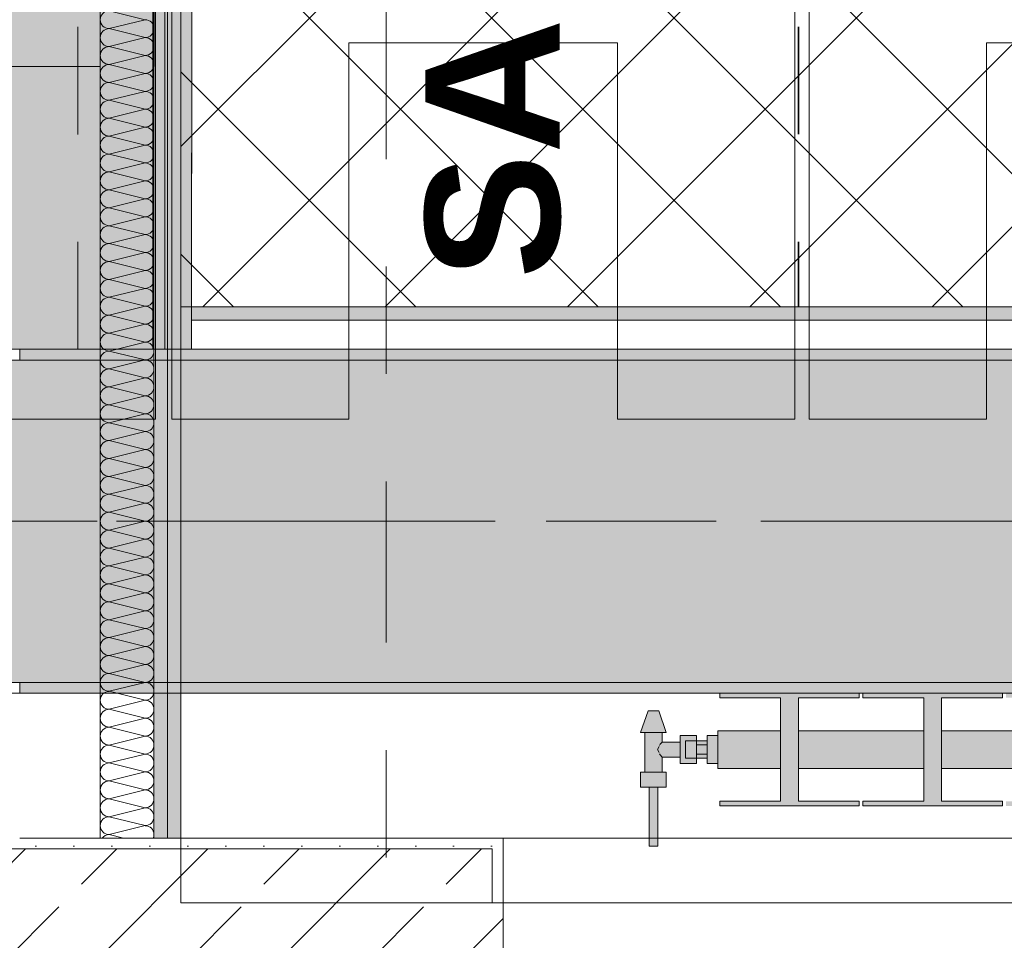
# Model space of a CAD drawing. Header units: metres. Extents: x -3.6 to 84.5, y -11 to 16.8.
# Tile 179 of 256: x 40.3 to 41.2, y 0.2 to 1. Entities that reach past the tile are written whole.
import ezdxf

# ---------------------------------------------------------------- set-up
doc = ezdxf.new("R2010")
doc.units = ezdxf.units.M
doc.header["$MEASUREMENT"] = 0
for name, pattern in [('Achse', [0.2, 0.1, -0.05, 0, -0.05]), ('Punktlinie weit', [0.06, 0.01, -0.05]), ('Schnittlinie', [0.3, 0.15, -0.075, 0, -0.075]), ('Strichlinie doppelt', [0.546806, 0.264583, -0.105833, 0.070556, -0.105833]), ('STRICHPUNKT', [0.015, 0.0075, -0.00375, 0, -0.00375])]:
    doc.linetypes.add(name, pattern=pattern)
for name, color, linetype in [('154 - Bemaßung_ Beschriftung.Ausbau - Deckenspiegel', 7, 'Continuous'), ('203 - Marker.Schnitt - Ausbaudetail SA', 7, 'Continuous'), ('305 - Elemente.Linie_ Schraffur - Deckenspiegel', 7, 'Continuous'), ('451 - Universal.Achsen Raster', 7, 'Continuous'), ('604 - Struktur.Wand Aussen', 7, 'Continuous'), ('608 - Struktur.Träger', 7, 'Continuous'), ('612 - Struktur.Stahlbau', 7, 'Continuous'), ('Neubau_606 - Struktur.Wand Innen Ausbau', 7, 'Continuous'), ('Neubau_612 - Struktur.Stahlbau', 7, 'Continuous'), ('Neubau_651 - Abdeckung.Decke abgehängt_ bekleidet', 7, 'Continuous'), ('Neubau_653 - Abdeckung.TB Verkofferung', 7, 'Continuous'), ('Neubau_801 - HKLSE.Heizung_ Klima_ Lüftung', 7, 'Continuous'), ('Neubau_802 - HKLSE.Sanitär', 7, 'Continuous')]:
    doc.layers.add(name, color=color, linetype=linetype)
doc.styles.add('ERSTELLTER_STIL_1', font='txt')
doc.styles.add('ERSTELLTER_STIL_2', font='txt')
doc.dimstyles.new('ERSTELLTER_STIL__1', dxfattribs={"dimtxt": 0.1, "dimasz": 0.0532, "dimexe": 0.18, "dimexo": 0.0625, "dimgap": 0, "dimtad": 1, "dimzin": 0, "dimdsep": 46, "dimtxsty": 'ERSTELLTER_STIL_2', "dimblk": 'ARROWHEAD_2', "dimblk1": 'ARROWHEAD_2', "dimblk2": 'ARROWHEAD_2', "dimcen": 0.09, "dimse1": 1, "dimse2": 1, "dimclrd": 7, "dimclre": 7, "dimclrt": 7, "dimazin": 0, "dimtfac": 1, "dimtdec": 4, "dimtmove": 0, "dimatfit": 3, "dimfxl": 1, "dimtolj": 1, "dimtzin": 0, "dimarcsym": 0})
doc.dimstyles.new('ERSTELLTER_STIL__3', dxfattribs={"dimtxt": 0.1, "dimasz": 0.0532, "dimexe": 0.18, "dimexo": 0.0625, "dimgap": 0, "dimtad": 1, "dimtih": 1, "dimtoh": 1, "dimzin": 0, "dimdsep": 46, "dimtxsty": 'ERSTELLTER_STIL_2', "dimblk": 'ARROWHEAD_2', "dimblk1": 'ARROWHEAD_2', "dimblk2": 'ARROWHEAD_2', "dimcen": 0.09, "dimse1": 1, "dimse2": 1, "dimclrd": 7, "dimclre": 7, "dimclrt": 7, "dimazin": 0, "dimtfac": 1, "dimtdec": 4, "dimtmove": 0, "dimatfit": 3, "dimfxl": 1, "dimtolj": 1, "dimtzin": 0, "dimarcsym": 0})
pattern_1 = [(45, (0, 0), (-0.01767767, 0.01767767), [0, -0.025])]
pattern_2 = [(45, (0, 0), (-0.08485281, 0.08485281), []), (45, (-0.04243, 0.04243), (-0.08485281, 0.08485281), [0.09, -0.03])]

# ---------------------------------------------------------------- blocks, each defined once
blk = doc.blocks.new('*X6')
at = {"layer": 'Neubau_606 - Struktur.Wand Innen Ausbau', "color": 7, "linetype": 'Continuous', "lineweight": 5}
for p, q in [((40.40669, 1.01667), (40.37336, 1.025)), ((40.40669, 1.01667), (40.37336, 1.00833)), ((40.40669, 1), (40.37336, 1.00833)), ((40.40669, 1), (40.37336, 0.99167)), ((40.40669, 0.98333), (40.37336, 0.99167)), ((40.40669, 0.98333), (40.37336, 0.975)), ((40.40669, 0.96667), (40.37336, 0.975)), ((40.40669, 0.96667), (40.37336, 0.95833)), ((40.40669, 0.95), (40.37336, 0.95833)), ((40.40669, 0.95), (40.37336, 0.94167)), ((40.40669, 0.93333), (40.37336, 0.94167)), ((40.40669, 0.93333), (40.37336, 0.925)), ((40.40669, 0.91667), (40.37336, 0.925)), ((40.40669, 0.91667), (40.37336, 0.90833)), ((40.40669, 0.9), (40.37336, 0.90833)), ((40.40669, 0.9), (40.37336, 0.89167)), ((40.40669, 0.88333), (40.37336, 0.89167)), ((40.40669, 0.88333), (40.37336, 0.875)), ((40.40669, 0.86667), (40.37336, 0.875)), ((40.40669, 0.86667), (40.37336, 0.85833)), ((40.40669, 0.85), (40.37336, 0.85833)), ((40.40669, 0.85), (40.37336, 0.84167)), ((40.40669, 0.83333), (40.37336, 0.84167)), ((40.40669, 0.83333), (40.37336, 0.825)), ((40.40669, 0.81667), (40.37336, 0.825)), ((40.40669, 0.81667), (40.37336, 0.80833)), ((40.40669, 0.8), (40.37336, 0.80833)), ((40.40669, 0.8), (40.37336, 0.79167)), ((40.40669, 0.78333), (40.37336, 0.79167)), ((40.40669, 0.78333), (40.37336, 0.775)), ((40.40669, 0.76667), (40.37336, 0.775)), ((40.40669, 0.76667), (40.37336, 0.75833)), ((40.40669, 0.75), (40.37336, 0.75833)), ((40.40669, 0.75), (40.37336, 0.74167)), ((40.40669, 0.73333), (40.37336, 0.74167)), ((40.40669, 0.73333), (40.37336, 0.725)), ((40.40669, 0.71667), (40.37336, 0.725)), ((40.40669, 0.71667), (40.37336, 0.70833)), ((40.40669, 0.7), (40.37336, 0.70833)), ((40.40669, 0.7), (40.37336, 0.69167)), ((40.40669, 0.68333), (40.37336, 0.69167)), ((40.40669, 0.68333), (40.37336, 0.675)), ((40.40669, 0.66667), (40.37336, 0.675)), ((40.40669, 0.66667), (40.37336, 0.65833)), ((40.40669, 0.65), (40.37336, 0.65833)), ((40.40669, 0.65), (40.37336, 0.64167)), ((40.40669, 0.63333), (40.37336, 0.64167)), ((40.40669, 0.63333), (40.37336, 0.625)), ((40.40669, 0.61667), (40.37336, 0.625)), ((40.40669, 0.61667), (40.37336, 0.60833)), ((40.40669, 0.6), (40.37336, 0.60833)), ((40.40669, 0.6), (40.37336, 0.59167)), ((40.40669, 0.58333), (40.37336, 0.59167)), ((40.40669, 0.58333), (40.37336, 0.575)), ((40.40669, 0.56667), (40.37336, 0.575)), ((40.40669, 0.56667), (40.37336, 0.55833)), ((40.40669, 0.55), (40.37336, 0.55833)), ((40.40669, 0.55), (40.37336, 0.54167)), ((40.40669, 0.53333), (40.37336, 0.54167)), ((40.40669, 0.53333), (40.37336, 0.525)), ((40.40669, 0.51667), (40.37336, 0.525)), ((40.40669, 0.51667), (40.37336, 0.50833)), ((40.40669, 0.5), (40.37336, 0.50833)), ((40.40669, 0.5), (40.37336, 0.49167)), ((40.40669, 0.48333), (40.37336, 0.49167)), ((40.40669, 0.48333), (40.37336, 0.475)), ((40.40669, 0.46667), (40.37336, 0.475)), ((40.40669, 0.46667), (40.37336, 0.45833)), ((40.40669, 0.45), (40.37336, 0.45833)), ((40.40669, 0.45), (40.37336, 0.44167)), ((40.40669, 0.43333), (40.37336, 0.44167)), ((40.40669, 0.43333), (40.37336, 0.425)), ((40.40669, 0.41667), (40.37336, 0.425)), ((40.40669, 0.41667), (40.37336, 0.40833)), ((40.40669, 0.4), (40.37336, 0.40833)), ((40.40669, 0.4), (40.37336, 0.39167)), ((40.40669, 0.38333), (40.37336, 0.39167)), ((40.40669, 0.38333), (40.37336, 0.375)), ((40.40669, 0.36667), (40.37336, 0.375)), ((40.40669, 0.36667), (40.37336, 0.35833)), ((40.40669, 0.35), (40.37336, 0.35833)), ((40.40669, 0.35), (40.37336, 0.34167)), ((40.40669, 0.33333), (40.37336, 0.34167)), ((40.40669, 0.33333), (40.37336, 0.325)), ((40.40669, 0.31667), (40.37336, 0.325)), ((40.40669, 0.31667), (40.37336, 0.30833)), ((40.40669, 0.3), (40.37336, 0.30833)), ((40.40669, 0.3), (40.37336, 0.29167)), ((40.40669, 0.28333), (40.37336, 0.29167)), ((40.40669, 0.28333), (40.37336, 0.275)), ((40.40669, 0.26667), (40.37336, 0.275)), ((40.40669, 0.26667), (40.37336, 0.25833)), ((40.38669, 0.255), (40.37336, 0.25833))]:
    blk.add_line(p, q, dxfattribs=at)
for centre, start, end in [((40.37336, 1.01667), 90, 180), ((40.37336, 1.01667), 180, 270), ((40.40669, 1.00833), 0, 90), ((40.37336, 1), 90, 180), ((40.37336, 1), 180, 270), ((40.40669, 1.00833), 270, 0), ((40.40669, 0.99167), 0, 90), ((40.37336, 0.98333), 90, 180), ((40.40669, 0.99167), 270, 0), ((40.37336, 0.98333), 180, 270), ((40.40669, 0.975), 0, 90), ((40.37336, 0.96667), 90, 180), ((40.40669, 0.975), 270, 0), ((40.37336, 0.96667), 180, 270), ((40.40669, 0.95833), 0, 90), ((40.37336, 0.95), 90, 180), ((40.40669, 0.95833), 270, 0), ((40.37336, 0.95), 180, 270), ((40.40669, 0.94167), 0, 90), ((40.37336, 0.93333), 90, 180), ((40.40669, 0.94167), 270, 0), ((40.37336, 0.93333), 180, 270), ((40.40669, 0.925), 0, 90), ((40.37336, 0.91667), 90, 180), ((40.40669, 0.925), 270, 0), ((40.37336, 0.91667), 180, 270), ((40.37336, 0.9), 90, 180), ((40.40669, 0.90833), 0, 90), ((40.40669, 0.90833), 270, 0), ((40.37336, 0.9), 180, 270), ((40.40669, 0.89167), 0, 90), ((40.37336, 0.88333), 90, 180), ((40.40669, 0.89167), 270, 0), ((40.37336, 0.88333), 180, 270), ((40.40669, 0.875), 0, 90), ((40.37336, 0.86667), 90, 180), ((40.40669, 0.875), 270, 0), ((40.37336, 0.86667), 180, 270), ((40.40669, 0.85833), 0, 90), ((40.37336, 0.85), 90, 180), ((40.40669, 0.85833), 270, 0), ((40.37336, 0.85), 180, 270), ((40.40669, 0.84167), 0, 90), ((40.37336, 0.83333), 90, 180), ((40.40669, 0.84167), 270, 0), ((40.37336, 0.83333), 180, 270), ((40.40669, 0.825), 0, 90), ((40.37336, 0.81667), 90, 180), ((40.37336, 0.81667), 180, 270), ((40.40669, 0.825), 270, 0), ((40.40669, 0.80833), 0, 90), ((40.37336, 0.8), 90, 180), ((40.40669, 0.80833), 270, 0), ((40.37336, 0.8), 180, 270), ((40.40669, 0.79167), 0, 90), ((40.37336, 0.78333), 90, 180), ((40.40669, 0.79167), 270, 0), ((40.37336, 0.78333), 180, 270), ((40.40669, 0.775), 0, 90), ((40.37336, 0.76667), 90, 180), ((40.40669, 0.775), 270, 0), ((40.37336, 0.76667), 180, 270), ((40.40669, 0.75833), 0, 90), ((40.37336, 0.75), 90, 180), ((40.40669, 0.75833), 270, 0), ((40.37336, 0.75), 180, 270), ((40.40669, 0.74167), 0, 90), ((40.37336, 0.73333), 90, 180), ((40.40669, 0.74167), 270, 0), ((40.37336, 0.73333), 180, 270), ((40.37336, 0.71667), 90, 180), ((40.40669, 0.725), 0, 90), ((40.40669, 0.725), 270, 0), ((40.37336, 0.71667), 180, 270), ((40.40669, 0.70833), 0, 90), ((40.37336, 0.7), 90, 180), ((40.40669, 0.70833), 270, 0), ((40.37336, 0.7), 180, 270), ((40.40669, 0.69167), 0, 90), ((40.37336, 0.68333), 90, 180), ((40.40669, 0.69167), 270, 0), ((40.37336, 0.68333), 180, 270), ((40.40669, 0.675), 0, 90), ((40.37336, 0.66667), 90, 180), ((40.40669, 0.675), 270, 0), ((40.37336, 0.66667), 180, 270), ((40.40669, 0.65833), 0, 90), ((40.37336, 0.65), 90, 180), ((40.40669, 0.65833), 270, 0), ((40.37336, 0.65), 180, 270), ((40.40669, 0.64167), 0, 90), ((40.37336, 0.63333), 90, 180), ((40.37336, 0.63333), 180, 270), ((40.40669, 0.64167), 270, 0), ((40.40669, 0.625), 0, 90), ((40.37336, 0.61667), 90, 180), ((40.40669, 0.625), 270, 0), ((40.37336, 0.61667), 180, 270), ((40.40669, 0.60833), 0, 90), ((40.37336, 0.6), 90, 180), ((40.40669, 0.60833), 270, 0), ((40.37336, 0.6), 180, 270), ((40.40669, 0.59167), 0, 90), ((40.37336, 0.58333), 90, 180), ((40.40669, 0.59167), 270, 0), ((40.37336, 0.58333), 180, 270), ((40.40669, 0.575), 0, 90), ((40.37336, 0.56667), 90, 180), ((40.40669, 0.575), 270, 0), ((40.37336, 0.56667), 180, 270), ((40.40669, 0.55833), 0, 90), ((40.37336, 0.55), 90, 180), ((40.40669, 0.55833), 270, 0), ((40.37336, 0.55), 180, 270), ((40.37336, 0.53333), 90, 180), ((40.40669, 0.54167), 0, 90), ((40.40669, 0.54167), 270, 0), ((40.37336, 0.53333), 180, 270), ((40.40669, 0.525), 0, 90), ((40.37336, 0.51667), 90, 180), ((40.40669, 0.525), 270, 0), ((40.37336, 0.51667), 180, 270), ((40.40669, 0.50833), 0, 90), ((40.37336, 0.5), 90, 180), ((40.40669, 0.50833), 270, 0), ((40.37336, 0.5), 180, 270), ((40.40669, 0.49167), 0, 90), ((40.37336, 0.48333), 90, 180), ((40.40669, 0.49167), 270, 0), ((40.37336, 0.48333), 180, 270), ((40.40669, 0.475), 0, 90), ((40.37336, 0.46667), 90, 180), ((40.40669, 0.475), 270, 0), ((40.37336, 0.46667), 180, 270), ((40.40669, 0.45833), 0, 90), ((40.37336, 0.45), 90, 180), ((40.37336, 0.45), 180, 270), ((40.40669, 0.45833), 270, 0), ((40.40669, 0.44167), 0, 90), ((40.37336, 0.43333), 90, 180), ((40.40669, 0.44167), 270, 0), ((40.37336, 0.43333), 180, 270), ((40.40669, 0.425), 0, 90), ((40.37336, 0.41667), 90, 180), ((40.40669, 0.425), 270, 0), ((40.37336, 0.41667), 180, 270), ((40.40669, 0.40833), 0, 90), ((40.37336, 0.4), 90, 180), ((40.40669, 0.40833), 270, 0), ((40.37336, 0.4), 180, 270), ((40.40669, 0.39167), 0, 90), ((40.37336, 0.38333), 90, 180), ((40.40669, 0.39167), 270, 0), ((40.37336, 0.38333), 180, 270), ((40.40669, 0.375), 0, 90), ((40.37336, 0.36667), 90, 180), ((40.40669, 0.375), 270, 0), ((40.37336, 0.36667), 180, 270), ((40.37336, 0.35), 90, 180), ((40.40669, 0.35833), 0, 90), ((40.40669, 0.35833), 270, 0), ((40.37336, 0.35), 180, 270), ((40.40669, 0.34167), 0, 90), ((40.37336, 0.33333), 90, 180), ((40.40669, 0.34167), 270, 0), ((40.37336, 0.33333), 180, 270), ((40.40669, 0.325), 0, 90), ((40.37336, 0.31667), 90, 180), ((40.40669, 0.325), 270, 0), ((40.37336, 0.31667), 180, 270), ((40.40669, 0.30833), 0, 90), ((40.37336, 0.3), 90, 180), ((40.40669, 0.30833), 270, 0), ((40.37336, 0.3), 180, 270), ((40.40669, 0.29167), 0, 90), ((40.37336, 0.28333), 90, 180), ((40.40669, 0.29167), 270, 0), ((40.37336, 0.28333), 180, 270), ((40.40669, 0.275), 0, 90), ((40.37336, 0.26667), 90, 180), ((40.37336, 0.26667), 180, 270), ((40.40669, 0.275), 270, 0), ((40.40669, 0.25833), 0, 90), ((40.37336, 0.25), 90, 143.1301), ((40.40669, 0.25833), 336.42182, 0)]:
    blk.add_arc(centre, 0.00833, start, end, dxfattribs=at)
blk = doc.blocks.new('*D181')
at = {"layer": '154 - Bemaßung_ Beschriftung.Ausbau - Deckenspiegel', "color": 7, "linetype": 'Continuous', "lineweight": 5}
for p, q in [((39.7365, 1.05998), (39.7365, 1.65998)), ((39.7015, 1.08019), (39.7715, 1.03977)), ((39.789, 1.05998), (39.684, 1.05998)), ((39.7365, 0.74948), (39.7365, 1.05998)), ((39.7015, 0.76969), (39.7715, 0.72928)), ((39.789, 0.74948), (39.684, 0.74948)), ((39.7365, 0.71525), (39.7365, 0.74948))]:
    blk.add_line(p, q, dxfattribs=at)
at = {"layer": '154 - Bemaßung_ Beschriftung.Ausbau - Deckenspiegel', "color": 7, "lineweight": 5, "insert": (39.71821, 0.77876), "char_height": 0.1, "attachment_point": 7, "rotation": 90, "style": 'ERSTELLTER_STIL_2'}
blk.add_mtext('\\A1;{\\pql;\\fArial|b0|i0|c0|p38;31\\fArial|b0|i0|c0|p38;\\A1{\\H.66x;\\S05^  ;}}', dxfattribs=at)
blk = doc.blocks.new('ARROWHEAD_2')
at = {"color": 0, "linetype": 'Continuous', "lineweight": 0}
for p, q in [((-0.378, -0.655), (0.378, 0.655)), ((0, 0), (-1, 0))]:
    blk.add_line(p, q, dxfattribs=at)
blk = doc.blocks.new('*D301')
at = {"layer": '154 - Bemaßung_ Beschriftung.Ausbau - Deckenspiegel', "color": 7, "linetype": 'Continuous', "lineweight": 5}
for p, q in [((39.4515, 1.13019), (39.5215, 1.08977)), ((39.539, 1.10998), (39.434, 1.10998)), ((39.4865, 0.74948), (39.4865, 1.10998)), ((39.4515, 0.76969), (39.5215, 0.72928)), ((39.539, 0.74948), (39.434, 0.74948)), ((39.4865, 0.71525), (39.4865, 0.74948))]:
    blk.add_line(p, q, dxfattribs=at)
at = {"layer": '154 - Bemaßung_ Beschriftung.Ausbau - Deckenspiegel', "color": 7, "lineweight": 5, "insert": (39.46821, 0.80376), "char_height": 0.1, "attachment_point": 7, "rotation": 90, "style": 'ERSTELLTER_STIL_2'}
blk.add_mtext('\\A1;{\\pql;\\fArial|b0|i0|c0|p38;36\\fArial|b0|i0|c0|p38;\\A1{\\H.66x;\\S05^  ;}}', dxfattribs=at)
blk = doc.blocks.new('*D333')
at = {"layer": '154 - Bemaßung_ Beschriftung.Ausbau - Deckenspiegel', "color": 7, "linetype": 'Continuous', "lineweight": 5}
for p, q in [((40.44002, -0.90386), (40.44002, -0.79886)), ((41.01499, -0.90386), (41.01499, -0.79886)), ((40.46023, -0.81636), (40.41982, -0.88636)), ((41.0352, -0.81636), (40.99478, -0.88636)), ((40.40579, -0.85136), (40.44002, -0.85136)), ((40.44002, -0.85136), (41.01499, -0.85136))]:
    blk.add_line(p, q, dxfattribs=at)
at = {"layer": '154 - Bemaßung_ Beschriftung.Ausbau - Deckenspiegel', "color": 7, "lineweight": 5, "insert": (40.62658, -0.833), "char_height": 0.1, "attachment_point": 7, "style": 'ERSTELLTER_STIL_2'}
blk.add_mtext('\\A1;{\\pql;\\fArial|b0|i0|c0|p38;57\\fArial|b0|i0|c0|p38;\\A1{\\H.66x;\\S5^  ;}}', dxfattribs=at)
blk = doc.blocks.new('*D334')
at = {"layer": '154 - Bemaßung_ Beschriftung.Ausbau - Deckenspiegel', "color": 7, "linetype": 'Continuous', "lineweight": 5}
for p, q in [((41.01499, -0.90386), (41.01499, -0.79886)), ((41.61499, -0.90386), (41.61499, -0.79886)), ((41.0352, -0.81636), (40.99478, -0.88636)), ((41.6352, -0.81636), (41.59478, -0.88636)), ((41.01499, -0.85136), (41.61499, -0.85136))]:
    blk.add_line(p, q, dxfattribs=at)
at = {"layer": '154 - Bemaßung_ Beschriftung.Ausbau - Deckenspiegel', "color": 7, "lineweight": 5, "insert": (41.2391, -0.83136), "char_height": 0.1, "attachment_point": 7, "style": 'ERSTELLTER_STIL_2'}
blk.add_mtext('\\A1;{\\pql;\\fArial|b0|i0|c0|p38;60}', dxfattribs=at)
blk = doc.blocks.new('*D343')
at = {"layer": '154 - Bemaßung_ Beschriftung.Ausbau - Deckenspiegel', "color": 7, "linetype": 'Continuous', "lineweight": 5}
for p, q in [((40.44002, -1.10386), (40.44002, -0.99886)), ((41.01499, -1.10386), (41.01499, -0.99886)), ((40.46023, -1.01636), (40.41982, -1.08636)), ((41.0352, -1.01636), (40.99478, -1.08636)), ((40.40579, -1.05136), (40.44002, -1.05136)), ((40.44002, -1.05136), (41.01499, -1.05136))]:
    blk.add_line(p, q, dxfattribs=at)
at = {"layer": '154 - Bemaßung_ Beschriftung.Ausbau - Deckenspiegel', "color": 7, "lineweight": 5, "insert": (40.62658, -1.033), "char_height": 0.1, "attachment_point": 7, "style": 'ERSTELLTER_STIL_2'}
blk.add_mtext('\\A1;{\\pql;\\fArial|b0|i0|c0|p38;57\\fArial|b0|i0|c0|p38;\\A1{\\H.66x;\\S5^  ;}}', dxfattribs=at)
blk = doc.blocks.new('*D344')
at = {"layer": '154 - Bemaßung_ Beschriftung.Ausbau - Deckenspiegel', "color": 7, "linetype": 'Continuous', "lineweight": 5}
for p, q in [((41.01499, -1.10386), (41.01499, -0.99886)), ((42.21499, -1.10386), (42.21499, -0.99886)), ((41.0352, -1.01636), (40.99478, -1.08636)), ((42.2352, -1.01636), (42.19478, -1.08636)), ((41.01499, -1.05136), (42.21499, -1.05136))]:
    blk.add_line(p, q, dxfattribs=at)
at = {"layer": '154 - Bemaßung_ Beschriftung.Ausbau - Deckenspiegel', "color": 7, "lineweight": 5, "insert": (41.48196, -1.03136), "char_height": 0.1, "attachment_point": 7, "style": 'ERSTELLTER_STIL_2'}
blk.add_mtext('\\A1;{\\pql;\\fArial|b0|i0|c0|p38;1,20}', dxfattribs=at)

msp = doc.modelspace()

# ---------------------------------------------------------------- hatches: boundary and pattern name
at = {"layer": '604 - Struktur.Wand Aussen', "linetype": 'Continuous', "lineweight": 0, "true_color": 0x000000}
h = msp.add_hatch(dxfattribs=at)
h.set_pattern_fill('Gips_0001', color=18, style=0, pattern_type=2)
h.set_pattern_definition(pattern_1)
h.paths.add_polyline_path([(40.28999, 0.245), (40.73, 0.245), (40.73, 0.255), (40.28999, 0.255)])
h = msp.add_hatch(dxfattribs=at)
h.set_pattern_fill('Gips_0001', color=18, style=0, pattern_type=2)
h.set_pattern_definition(pattern_1)
h.paths.add_polyline_path([(40.73, 0.255), (40.73, 0.195), (40.74, 0.195), (40.74, 0.255)])
h = msp.add_hatch(dxfattribs=at)
h.set_pattern_fill('Beton__Stahlbeton_0001', color=18, style=0, pattern_type=2)
h.set_pattern_definition(pattern_2)
h.paths.add_polyline_path([(39.55, 0.195), (39.54, 0.195), (39.54, 0.125), (39.55, 0.125), (39.58, 0.125), (39.58, 0.005), (40.7, 0.005), (40.7, 0.125), (40.73, 0.125), (40.74, 0.125), (40.74, 0.195), (40.73, 0.195), (40.73, 0.245), (39.55, 0.245)])
at = {"layer": '608 - Struktur.Träger', "linetype": 'Continuous', "lineweight": 0, "true_color": 0x000000}
h = msp.add_hatch(dxfattribs=at)
h.set_pattern_fill('Gips_0001', color=18, style=0, pattern_type=2)
h.set_pattern_definition(pattern_1)
h.paths.add_polyline_path([(43.56999, 0.70998), (40.28999, 0.70998), (40.28999, 0.69998), (43.56999, 0.69998)])
h = msp.add_hatch(dxfattribs=at)
h.set_pattern_fill('Beton__Stahlbeton_0001', color=18, style=0, pattern_type=2)
h.set_pattern_definition(pattern_2)
h.paths.add_polyline_path([(0.68999, 0.69998), (0.37999, 0.69998), (0.37999, 0.39998), (0.68999, 0.39998), (3.96999, 0.39998), (4.28999, 0.39998), (7.56999, 0.39998), (7.88999, 0.39998), (11.16999, 0.39998), (11.48999, 0.39998), (14.76999, 0.39998), (15.08999, 0.39998), (18.36999, 0.39998), (18.68999, 0.39998), (21.96999, 0.39998), (22.28999, 0.39998), (25.56999, 0.39998), (25.88999, 0.39998), (29.16999, 0.39998), (29.48999, 0.39998), (32.76999, 0.39998), (33.08999, 0.39998), (36.36999, 0.39998), (36.68999, 0.39998), (39.96999, 0.39998), (40.28999, 0.39998), (43.56999, 0.39998), (43.88999, 0.39998), (47.16999, 0.39998), (47.48999, 0.39998), (50.76999, 0.39998), (51.08999, 0.39998), (51.79999, 0.39998), (51.96999, 0.39998), (54.36999, 0.39998), (54.68999, 0.39998), (57.96999, 0.39998), (58.28999, 0.39998), (61.56999, 0.39998), (61.87999, 0.39998), (61.87999, 0.69998), (61.56999, 0.69998), (58.28999, 0.69998), (57.96999, 0.69998), (54.68999, 0.69998), (54.36999, 0.69998), (51.96999, 0.69998), (51.79999, 0.69998), (51.08999, 0.69998), (50.76999, 0.69998), (47.48999, 0.69998), (47.16999, 0.69998), (43.88999, 0.69998), (43.56999, 0.69998), (40.28999, 0.69998), (39.935, 0.69998), (36.68999, 0.69998), (36.36999, 0.69998), (33.08999, 0.69998), (32.76999, 0.69998), (29.48999, 0.69998), (29.16999, 0.69998), (25.88999, 0.69998), (25.56999, 0.69998), (22.28999, 0.69998), (21.96999, 0.69998), (18.68999, 0.69998), (18.36999, 0.69998), (15.08999, 0.69998), (14.76999, 0.69998), (11.48999, 0.69998), (11.16999, 0.69998), (7.88999, 0.69998), (7.56999, 0.69998), (4.28999, 0.69998), (3.96999, 0.69998)])
h = msp.add_hatch(dxfattribs=at)
h.set_pattern_fill('Gips_0001', color=18, style=0, pattern_type=2)
h.set_pattern_definition(pattern_1)
h.paths.add_polyline_path([(40.28999, 0.39998), (40.28999, 0.38998), (43.56999, 0.38998), (43.56999, 0.39998)])
at = {"layer": '612 - Struktur.Stahlbau', "linetype": 'Continuous', "lineweight": 0, "true_color": 0x30307f}
msp.add_hatch(color=177, dxfattribs=at).paths.add_polyline_path([(40.274, 5.18998), (40.414, 5.18998), (40.414, 0.70998), (40.274, 0.70998)])
at = {"layer": 'Neubau_606 - Struktur.Wand Innen Ausbau', "linetype": 'Continuous', "lineweight": 0, "true_color": 0x000000}
h = msp.add_hatch(dxfattribs=at)
h.set_pattern_fill('Gips_0001', color=18, style=0, pattern_type=2)
h.set_pattern_definition(pattern_1)
h.paths.add_polyline_path([(40.42752, 0.255), (40.42752, 3.81), (40.41502, 3.81), (40.41502, 0.255)])
h = msp.add_hatch(dxfattribs=at)
h.set_pattern_fill('Gips_0001', color=18, style=0, pattern_type=2)
h.set_pattern_definition(pattern_1)
h.paths.add_polyline_path([(40.44002, 0.255), (40.44002, 3.81), (40.42752, 3.81), (40.42752, 0.255)])
at = {"layer": 'Neubau_651 - Abdeckung.Decke abgehängt_ bekleidet', "linetype": 'Continuous', "lineweight": 13, "true_color": 0xffbfbf}
h = msp.add_hatch(dxfattribs=at)
h.set_pattern_fill('Raster_20x20_Diagonal_0001', color=254, style=0, pattern_type=2)
h.set_pattern_definition([(45, (0, 0), (-0.0848528, 0.0848528), []), (135, (0, 0), (0.0848528, 0.0848528), [])])
h.paths.add_polyline_path([(40.44002, 0.74948), (43.98999, 0.74948), (43.98999, 3.81), (40.44002, 3.81)])
at = {"layer": 'Neubau_653 - Abdeckung.TB Verkofferung', "linetype": 'Continuous', "lineweight": 0, "true_color": 0x000000}
h = msp.add_hatch(dxfattribs=at)
h.set_pattern_fill('Gips_0001', color=18, style=0, pattern_type=2)
h.set_pattern_definition(pattern_1)
h.paths.add_polyline_path([(40.44997, 0.70997), (40.45249, 5.18997), (40.42749, 5.18998), (40.42497, 0.70998)])
h = msp.add_hatch(dxfattribs=at)
h.set_pattern_fill('Gips_0001', color=18, style=0, pattern_type=2)
h.set_pattern_definition(pattern_1)
h.paths.add_polyline_path([(40.44999, 0.73698), (43.56999, 0.73698), (43.56999, 0.74948), (40.45, 0.74948)])
at = {"layer": 'Neubau_801 - HKLSE.Heizung_ Klima_ Lüftung', "linetype": 'Continuous', "lineweight": 0, "true_color": 0x3a3a3a}
for points in [[(42.94, 0.32), (42.94, 0.355), (42.88167, 0.355), (42.88167, 0.38563), (42.93833, 0.38563), (42.93833, 0.39), (42.80833, 0.39), (42.80833, 0.38563), (42.865, 0.38563), (42.865, 0.355), (42.74833, 0.355), (42.74833, 0.38563), (42.805, 0.38563), (42.805, 0.39), (42.675, 0.39), (42.675, 0.38563), (42.73167, 0.38563), (42.73167, 0.355), (42.615, 0.355), (42.615, 0.38563), (42.67167, 0.38563), (42.67167, 0.39), (42.54167, 0.39), (42.54167, 0.38563), (42.59833, 0.38563), (42.59833, 0.355), (42.48167, 0.355), (42.48167, 0.38563), (42.53833, 0.38563), (42.53833, 0.39), (42.40833, 0.39), (42.40833, 0.38563), (42.465, 0.38563), (42.465, 0.355), (42.34833, 0.355), (42.34833, 0.38563), (42.405, 0.38563), (42.405, 0.39), (42.275, 0.39), (42.275, 0.38563), (42.33167, 0.38563), (42.33167, 0.355), (42.215, 0.355), (42.215, 0.38563), (42.27167, 0.38563), (42.27167, 0.39), (42.14167, 0.39), (42.14167, 0.38563), (42.19833, 0.38563), (42.19833, 0.355), (42.08167, 0.355), (42.08167, 0.38563), (42.13833, 0.38563), (42.13833, 0.39), (42.00833, 0.39), (42.00833, 0.38563), (42.065, 0.38563), (42.065, 0.355), (41.94833, 0.355), (41.94833, 0.38563), (42.005, 0.38563), (42.005, 0.39), (41.875, 0.39), (41.875, 0.38563), (41.93167, 0.38563), (41.93167, 0.355), (41.815, 0.355), (41.815, 0.38563), (41.87167, 0.38563), (41.87167, 0.39), (41.74167, 0.39), (41.74167, 0.38563), (41.79833, 0.38563), (41.79833, 0.355), (41.68167, 0.355), (41.68167, 0.38563), (41.73833, 0.38563), (41.73833, 0.39), (41.60833, 0.39), (41.60833, 0.38563), (41.665, 0.38563), (41.665, 0.355), (41.54833, 0.355), (41.54833, 0.38563), (41.605, 0.38563), (41.605, 0.39), (41.475, 0.39), (41.475, 0.38563), (41.53167, 0.38563), (41.53167, 0.355), (41.415, 0.355), (41.415, 0.38563), (41.47167, 0.38563), (41.47167, 0.39), (41.34167, 0.39), (41.34167, 0.38563), (41.39833, 0.38563), (41.39833, 0.355), (41.28167, 0.355), (41.28167, 0.38563), (41.33833, 0.38563), (41.33833, 0.39), (41.20833, 0.39), (41.20833, 0.38563), (41.265, 0.38563), (41.265, 0.355), (41.14833, 0.355), (41.14833, 0.38563), (41.205, 0.38563), (41.205, 0.39), (41.075, 0.39), (41.075, 0.38563), (41.13167, 0.38563), (41.13167, 0.355), (41.015, 0.355), (41.015, 0.38563), (41.07167, 0.38563), (41.07167, 0.39), (40.94167, 0.39), (40.94167, 0.38563), (40.99833, 0.38563), (40.99833, 0.355), (40.94, 0.355), (40.94, 0.32), (40.99833, 0.32), (40.99833, 0.28938), (40.94167, 0.28938), (40.94167, 0.285), (41.07167, 0.285), (41.07167, 0.28938), (41.015, 0.28938), (41.015, 0.32), (41.13167, 0.32), (41.13167, 0.28938), (41.075, 0.28938), (41.075, 0.285), (41.205, 0.285), (41.205, 0.28938), (41.14833, 0.28938), (41.14833, 0.32), (41.265, 0.32), (41.265, 0.28938), (41.20833, 0.28938), (41.20833, 0.285), (41.33833, 0.285), (41.33833, 0.28938), (41.28167, 0.28938), (41.28167, 0.32), (41.39833, 0.32), (41.39833, 0.28938), (41.34167, 0.28938), (41.34167, 0.285), (41.47167, 0.285), (41.47167, 0.28938), (41.415, 0.28938), (41.415, 0.32), (41.53167, 0.32), (41.53167, 0.28938), (41.475, 0.28938), (41.475, 0.285), (41.605, 0.285), (41.605, 0.28938), (41.54833, 0.28938), (41.54833, 0.32), (41.665, 0.32), (41.665, 0.28938), (41.60833, 0.28938), (41.60833, 0.285), (41.73833, 0.285), (41.73833, 0.28938), (41.68167, 0.28938), (41.68167, 0.32), (41.79833, 0.32), (41.79833, 0.28938), (41.74167, 0.28938), (41.74167, 0.285), (41.87167, 0.285), (41.87167, 0.28938), (41.815, 0.28938), (41.815, 0.32), (41.93167, 0.32), (41.93167, 0.28938), (41.875, 0.28938), (41.875, 0.285), (42.005, 0.285), (42.005, 0.28938), (41.94833, 0.28938), (41.94833, 0.32), (42.065, 0.32), (42.065, 0.28938), (42.00833, 0.28938), (42.00833, 0.285), (42.13833, 0.285), (42.13833, 0.28938), (42.08167, 0.28938), (42.08167, 0.32), (42.19833, 0.32), (42.19833, 0.28938), (42.14167, 0.28938), (42.14167, 0.285), (42.27167, 0.285), (42.27167, 0.28938), (42.215, 0.28938), (42.215, 0.32), (42.33167, 0.32), (42.33167, 0.28938), (42.275, 0.28938), (42.275, 0.285), (42.405, 0.285), (42.405, 0.28938), (42.34833, 0.28938), (42.34833, 0.32), (42.465, 0.32), (42.465, 0.28938), (42.40833, 0.28938), (42.40833, 0.285), (42.53833, 0.285), (42.53833, 0.28938), (42.48167, 0.28938), (42.48167, 0.32), (42.59833, 0.32), (42.59833, 0.28938), (42.54167, 0.28938), (42.54167, 0.285), (42.67167, 0.285), (42.67167, 0.28938), (42.615, 0.28938), (42.615, 0.32), (42.73167, 0.32), (42.73167, 0.28938), (42.675, 0.28938), (42.675, 0.285), (42.805, 0.285), (42.805, 0.28938), (42.74833, 0.28938), (42.74833, 0.32), (42.865, 0.32), (42.865, 0.28938), (42.80833, 0.28938), (42.80833, 0.285), (42.93833, 0.285), (42.93833, 0.28938), (42.88167, 0.28938), (42.88167, 0.32)], [(40.94, 0.35049), (40.93, 0.35049), (40.93, 0.3455), (40.92, 0.3455), (40.92, 0.3505), (40.905, 0.3505), (40.905, 0.3445), (40.888, 0.3445), (40.888, 0.3535), (40.892, 0.3535), (40.885, 0.3735), (40.875, 0.3735), (40.868, 0.3535), (40.872, 0.3535), (40.872, 0.3165), (40.868, 0.3165), (40.868, 0.3025), (40.876, 0.3025), (40.876, 0.2475), (40.884, 0.2475), (40.884, 0.3025), (40.892, 0.3025), (40.892, 0.3165), (40.888, 0.3165), (40.888, 0.3305), (40.905, 0.3305), (40.905, 0.3245), (40.92, 0.3245), (40.92, 0.3295), (40.93, 0.3295), (40.93, 0.32451), (40.94, 0.32451)]]:
    msp.add_hatch(color=250, dxfattribs=at).paths.add_polyline_path(points)

# ---------------------------------------------------------------- linework, layer by layer
at = {"layer": '203 - Marker.Schnitt - Ausbaudetail SA', "color": 7, "linetype": 'Schnittlinie', "lineweight": 13}
msp.add_line((40.63115, 1.03698), (40.63115, -0.4425), dxfattribs=at)
at = {"layer": '305 - Elemente.Linie_ Schraffur - Deckenspiegel', "color": 7, "linetype": 'Continuous', "lineweight": 9}
for p, q in [((40.4165, 5.31), (40.4165, 0.645)), ((40.4315, 5.31), (40.4315, 0.645)), ((41.0115, 5.31), (41.0115, 0.645)), ((41.025, 5.31), (41.025, 0.645)), ((40.5965, 0.995), (40.8465, 0.995)), ((40.5965, 0.645), (40.5965, 0.995)), ((40.8465, 0.645), (40.8465, 0.995)), ((41.19, 0.995), (41.44, 0.995)), ((41.19, 0.645), (41.19, 0.995)), ((40.2515, 0.645), (40.4165, 0.645)), ((40.4315, 0.645), (40.5965, 0.645)), ((40.8465, 0.645), (41.0115, 0.645)), ((41.025, 0.645), (41.19, 0.645))]:
    msp.add_line(p, q, dxfattribs=at)
at = {"layer": '451 - Universal.Achsen Raster', "color": 160, "linetype": 'Strichlinie doppelt', "lineweight": 9, "true_color": 0x3232ff}
msp.add_line((64.93503, 0.54998), (-3.175, 0.54998), dxfattribs=at)
at = {"layer": '604 - Struktur.Wand Aussen', "color": 7, "linetype": 'Continuous', "lineweight": 5}
for p, q in [((40.73, 0.255), (40.74, 0.255)), ((40.74, 0.245), (40.74, 0.255)), ((40.74, 0.195), (40.74, 0.245)), ((40.73, 0.195), (40.74, 0.195))]:
    msp.add_line(p, q, dxfattribs=at)
at = {"layer": '604 - Struktur.Wand Aussen', "color": 7, "linetype": 'Continuous', "lineweight": 13}
for p, q in [((41.94, 0.255), (40.74, 0.255)), ((40.73, 0.245), (39.55, 0.245)), ((40.73, 0.245), (40.73, 0.195)), ((40.74, 0.125), (40.74, 0.195))]:
    msp.add_line(p, q, dxfattribs=at)
at = {"layer": '604 - Struktur.Wand Aussen', "color": 7, "linetype": 'Continuous', "lineweight": 5, "flags": 128}
msp.add_lwpolyline([(40.73, 0.255), (40.28999, 0.255)], dxfattribs=at)
at = {"layer": '608 - Struktur.Träger', "color": 7, "linetype": 'Continuous', "lineweight": 13}
for p, q in [((0.37999, 0.70998), (61.87999, 0.70998)), ((40.28999, 0.69998), (39.935, 0.69998)), ((43.56999, 0.69998), (40.28999, 0.69998)), ((0.37999, 0.38998), (61.87999, 0.38998))]:
    msp.add_line(p, q, dxfattribs=at)
at = {"layer": '608 - Struktur.Träger', "color": 7, "linetype": 'Continuous', "lineweight": 5}
for p, q in [((40.28999, 0.70998), (40.28999, 0.69998)), ((43.56999, 0.70998), (40.28999, 0.70998)), ((40.28999, 0.39998), (40.28999, 0.38998)), ((43.56999, 0.38998), (40.28999, 0.38998))]:
    msp.add_line(p, q, dxfattribs=at)
at = {"layer": '608 - Struktur.Träger', "color": 7, "linetype": 'Achse', "lineweight": 9}
msp.add_line((0.37999, 0.54998), (61.87999, 0.54998), dxfattribs=at)
at = {"layer": '608 - Struktur.Träger', "color": 7, "linetype": 'Continuous', "lineweight": 13, "flags": 128}
msp.add_lwpolyline([(54.68999, 0.39998), (54.36999, 0.39998), (51.96999, 0.39998), (51.79999, 0.39998), (51.08999, 0.39998), (50.76999, 0.39998), (47.48999, 0.39998), (47.16999, 0.39998), (43.88999, 0.39998), (43.56999, 0.39998), (40.28999, 0.39998), (39.96999, 0.39998), (36.68999, 0.39998), (36.36999, 0.39998), (33.08999, 0.39998), (32.76999, 0.39998), (29.48999, 0.39998), (29.16999, 0.39998), (25.88999, 0.39998), (25.56999, 0.39998), (22.28999, 0.39998), (21.96999, 0.39998), (18.68999, 0.39998), (18.36999, 0.39998)], dxfattribs=at)
at = {"layer": 'Neubau_606 - Struktur.Wand Innen Ausbau', "color": 1, "linetype": 'Continuous', "lineweight": 5}
for p, q in [((40.41502, 0.255), (40.41502, 3.81)), ((40.42752, 0.255), (40.42752, 3.81))]:
    msp.add_line(p, q, dxfattribs=at)
at = {"layer": 'Neubau_606 - Struktur.Wand Innen Ausbau', "color": 1, "linetype": 'Continuous', "lineweight": 5, "flags": 128}
for points in [[(40.36502, 3.81), (40.36502, 0.255)], [(40.44002, 0.255), (40.44002, 3.56)], [(40.36502, 0.255), (40.44002, 0.255)]]:
    msp.add_lwpolyline(points, dxfattribs=at)
at = {"layer": 'Neubau_612 - Struktur.Stahlbau', "color": 1, "linetype": 'Achse', "lineweight": 9}
msp.add_line((40.344, 0.70998), (40.344, 5.18998), dxfattribs=at)
at = {"layer": 'Neubau_612 - Struktur.Stahlbau', "color": 1, "linetype": 'Continuous', "lineweight": 13}
for q in [(40.414, 5.18998), (40.274, 0.70998)]:
    msp.add_line((40.414, 0.70998), q, dxfattribs=at)
at = {"layer": 'Neubau_651 - Abdeckung.Decke abgehängt_ bekleidet', "color": 1, "linetype": 'Achse', "lineweight": 35}
msp.add_line((41.01499, 3.81), (41.01499, 0.74948), dxfattribs=at)
at = {"layer": 'Neubau_651 - Abdeckung.Decke abgehängt_ bekleidet', "color": 1, "linetype": 'Punktlinie weit', "lineweight": 13, "flags": 128}
msp.add_lwpolyline([(40.44002, 0.74948), (43.98999, 0.74948), (43.98999, 3.81), (40.44002, 3.81)], close=True, dxfattribs=at)
at = {"layer": 'Neubau_653 - Abdeckung.TB Verkofferung', "color": 1, "linetype": 'Continuous', "lineweight": 5}
for p, q in [((40.42749, 5.18998), (40.42497, 0.70998)), ((40.45246, 5.13048), (40.45, 0.74948)), ((42.23748, 0.74948), (40.45, 0.74948)), ((40.44999, 0.73698), (40.44997, 0.70998)), ((43.56999, 0.73698), (40.44999, 0.73698)), ((40.42497, 0.70998), (40.44997, 0.70997)), ((43.56999, 0.70998), (40.44997, 0.70998)), ((40.44997, 0.70998), (40.44997, 0.70997))]:
    msp.add_line(p, q, dxfattribs=at)
at = {"layer": 'Neubau_653 - Abdeckung.TB Verkofferung', "color": 1, "linetype": 'Continuous', "lineweight": 9}
for p, q in [((40.44997, 0.70997), (40.45249, 5.18997)), ((40.44002, 0.74948), (42.23748, 0.74948)), ((40.44002, 0.19498), (40.44002, 0.74948)), ((40.44997, 0.70997), (40.19748, 0.71011)), ((40.44002, 0.19498), (43.56999, 0.19498))]:
    msp.add_line(p, q, dxfattribs=at)
at = {"layer": 'Neubau_801 - HKLSE.Heizung_ Klima_ Lüftung', "color": 7, "linetype": 'Continuous', "lineweight": 5, "true_color": 0xebebeb}
for p, q in [((41.07167, 0.39), (40.94167, 0.39)), ((41.07167, 0.39), (40.94167, 0.39)), ((40.94167, 0.39), (40.94167, 0.38563)), ((40.94167, 0.38563), (40.99833, 0.38563)), ((40.99833, 0.38563), (40.99833, 0.28938)), ((41.015, 0.28938), (41.015, 0.38563)), ((41.015, 0.38563), (41.07167, 0.38563)), ((41.07167, 0.38563), (41.07167, 0.39)), ((41.07167, 0.38563), (41.07167, 0.39)), ((41.205, 0.39), (41.075, 0.39)), ((41.075, 0.39), (41.075, 0.38563)), ((41.205, 0.39), (41.075, 0.39)), ((41.075, 0.39), (41.075, 0.38563)), ((41.075, 0.38563), (41.13167, 0.38563)), ((41.13167, 0.38563), (41.13167, 0.28938)), ((41.14833, 0.28938), (41.14833, 0.38563)), ((41.14833, 0.38563), (41.205, 0.38563)), ((41.205, 0.38563), (41.205, 0.39)), ((41.205, 0.38563), (41.205, 0.39)), ((40.868, 0.3535), (40.875, 0.3735)), ((40.87646, 0.3735), (40.875, 0.3735)), ((40.88, 0.3735), (40.87646, 0.3735)), ((40.88354, 0.3735), (40.88, 0.3735)), ((40.885, 0.3735), (40.88354, 0.3735)), ((40.892, 0.3535), (40.885, 0.3735)), ((40.87151, 0.3535), (40.868, 0.3535)), ((40.88, 0.3535), (40.87151, 0.3535)), ((40.872, 0.3165), (40.872, 0.3535)), ((40.88849, 0.3535), (40.88, 0.3535)), ((40.888, 0.3445), (40.888, 0.3535)), ((40.892, 0.3535), (40.88849, 0.3535)), ((40.905, 0.344), (40.905, 0.3505)), ((40.905, 0.3505), (40.92, 0.3505)), ((40.92, 0.344), (40.92, 0.3505)), ((40.92, 0.3505), (40.92, 0.3455)), ((40.94, 0.35049), (40.93, 0.35049)), ((40.94, 0.35049), (40.93, 0.35049)), ((40.93, 0.3375), (40.93, 0.35049)), ((40.94, 0.35049), (40.93, 0.35049)), ((40.94, 0.35049), (40.93, 0.35049)), ((40.94, 0.34987), (40.94, 0.355)), ((40.99833, 0.355), (40.94, 0.355)), ((40.94, 0.3375), (40.94, 0.34987)), ((41.13167, 0.355), (41.015, 0.355)), ((41.265, 0.355), (41.14833, 0.355)), ((40.88387, 0.3375), (40.88526, 0.34035)), ((40.88577, 0.34139), (40.88628, 0.34245)), ((40.88628, 0.34245), (40.888, 0.3445)), ((40.888, 0.3445), (40.905, 0.3445)), ((40.905, 0.331), (40.905, 0.344)), ((40.91, 0.34316), (40.91, 0.3455)), ((40.92, 0.3455), (40.91, 0.3455)), ((40.91, 0.3375), (40.91, 0.34316)), ((40.92, 0.34316), (40.92, 0.3455)), ((40.92, 0.34316), (40.92, 0.3455)), ((40.92, 0.3455), (40.93, 0.3455)), ((40.92, 0.34183), (40.92, 0.344)), ((40.92, 0.3375), (40.92, 0.34316)), ((40.92, 0.34183), (40.92, 0.34316)), ((40.92, 0.3375), (40.92, 0.34183)), ((40.93, 0.34183), (40.92, 0.34183)), ((40.88526, 0.33465), (40.88387, 0.3375)), ((40.88628, 0.33255), (40.88577, 0.33361)), ((40.888, 0.3305), (40.88628, 0.33255)), ((40.888, 0.3165), (40.888, 0.3305)), ((40.888, 0.3305), (40.905, 0.3305)), ((40.905, 0.3245), (40.905, 0.331)), ((40.91, 0.33184), (40.91, 0.3375)), ((40.91, 0.3295), (40.91, 0.33184)), ((40.92, 0.33317), (40.92, 0.3375)), ((40.92, 0.33184), (40.92, 0.3375)), ((40.93, 0.33317), (40.92, 0.33317)), ((40.92, 0.331), (40.92, 0.33317)), ((40.92, 0.33184), (40.92, 0.33317)), ((40.92, 0.3295), (40.92, 0.33184)), ((40.92, 0.3295), (40.92, 0.33184)), ((40.92, 0.3245), (40.92, 0.331)), ((40.93, 0.32451), (40.93, 0.3375)), ((40.94, 0.32513), (40.94, 0.3375)), ((40.905, 0.3245), (40.92, 0.3245)), ((40.92, 0.3295), (40.91, 0.3295)), ((40.92, 0.3295), (40.92, 0.3245)), ((40.92, 0.3295), (40.93, 0.3295)), ((40.94, 0.32451), (40.93, 0.32451)), ((40.94, 0.32), (40.94, 0.32513)), ((40.874, 0.3165), (40.868, 0.3165)), ((40.868, 0.3025), (40.868, 0.3165)), ((40.886, 0.3165), (40.874, 0.3165)), ((40.892, 0.3165), (40.886, 0.3165)), ((40.892, 0.3025), (40.892, 0.3165)), ((40.99833, 0.32), (40.94, 0.32)), ((41.13167, 0.32), (41.015, 0.32)), ((41.265, 0.32), (41.14833, 0.32)), ((40.874, 0.3025), (40.868, 0.3025)), ((40.886, 0.3025), (40.874, 0.3025)), ((40.876, 0.2475), (40.876, 0.3025)), ((40.87717, 0.3025), (40.876, 0.3025)), ((40.88, 0.3025), (40.87717, 0.3025)), ((40.88283, 0.3025), (40.88, 0.3025)), ((40.884, 0.3025), (40.88283, 0.3025)), ((40.884, 0.2475), (40.884, 0.3025)), ((40.892, 0.3025), (40.886, 0.3025)), ((40.99833, 0.28938), (40.94167, 0.28938)), ((40.94167, 0.28938), (40.94167, 0.285)), ((40.94167, 0.285), (41.07167, 0.285)), ((41.07167, 0.28938), (41.015, 0.28938)), ((41.07167, 0.285), (41.07167, 0.28938)), ((41.07167, 0.285), (41.07167, 0.28938)), ((41.075, 0.28938), (41.075, 0.285)), ((41.13167, 0.28938), (41.075, 0.28938)), ((41.075, 0.28938), (41.075, 0.285)), ((41.075, 0.285), (41.205, 0.285)), ((41.205, 0.28938), (41.14833, 0.28938)), ((41.205, 0.285), (41.205, 0.28938)), ((41.205, 0.285), (41.205, 0.28938)), ((40.87717, 0.2475), (40.876, 0.2475)), ((40.88, 0.2475), (40.87717, 0.2475)), ((40.88283, 0.2475), (40.88, 0.2475)), ((40.884, 0.2475), (40.88283, 0.2475))]:
    msp.add_line(p, q, dxfattribs=at)
at = {"layer": 'Neubau_802 - HKLSE.Sanitär', "color": 1, "linetype": 'STRICHPUNKT', "lineweight": 9, "flags": 128}
for points in [[(40.41503, 0.973), (40.41503, 1.473)], [(40.26503, 0.973), (40.41503, 0.973)]]:
    msp.add_lwpolyline(points, dxfattribs=at)

# ---------------------------------------------------------------- block references
at = {"layer": 'Neubau_606 - Struktur.Wand Innen Ausbau', "color": 1, "lineweight": 13}
msp.add_blockref('*X6', (0, 0), dxfattribs=at)

# ---------------------------------------------------------------- texts
at = {"layer": '203 - Marker.Schnitt - Ausbaudetail SA', "color": 7, "lineweight": 13, "insert": (40.79445, 0.77541), "char_height": 0.125, "attachment_point": 7, "rotation": 90, "style": 'ERSTELLTER_STIL_1'}
msp.add_mtext('\\A1;{\\pql;\\pt0;\\fArial|b1|i0|c0|p38;SA-07}', dxfattribs=at)

# ---------------------------------------------------------------- dimensions: what is measured, and where the dimension line sits
at = {"layer": '154 - Bemaßung_ Beschriftung.Ausbau - Deckenspiegel', "color": 7, "linetype": 'Continuous', "lineweight": 5}
for base, p2, picture, middle in [((39.7365, 1.05998), (40.44002, 1.05998), '*D181', (39.6665, 1.02817)), ((39.4865, 1.10998), (41.00499, 1.10998), '*D301', (39.4165, 1.05317))]:
    dim = msp.add_linear_dim(base=base, p1=(40.44002, 0.74948), p2=p2, angle=90, dimstyle='ERSTELLTER_STIL__1', dxfattribs=at)
    dim.commit()
    dim.dimension.update_dxf_attribs({"geometry": picture, "text_midpoint": middle, "dimtype": 160, "text_rotation": 90})
for base, p1, p2, picture, middle in [((41.01499, -0.85136), (40.44002, 0.74948), (41.01499, 0.74948), '*D333', (40.83787, -0.78136)), ((41.01499, -1.05136), (40.44002, 0.74948), (41.01499, 0.74948), '*D343', (40.83787, -0.98136)), ((41.61499, -0.85136), (41.01499, 0.74948), (41.61499, 0.74948), '*D334', (41.31534, -0.78136)), ((42.21499, -1.05136), (41.01499, 0.74948), (42.21499, 0.74948), '*D344', (41.61184, -0.98136))]:
    dim = msp.add_linear_dim(base=base, p1=p1, p2=p2, dimstyle='ERSTELLTER_STIL__3', dxfattribs=at)
    dim.commit()
    dim.dimension.update_dxf_attribs({"geometry": picture, "text_midpoint": middle, "dimtype": 160})

doc.saveas('drawing.dxf')
